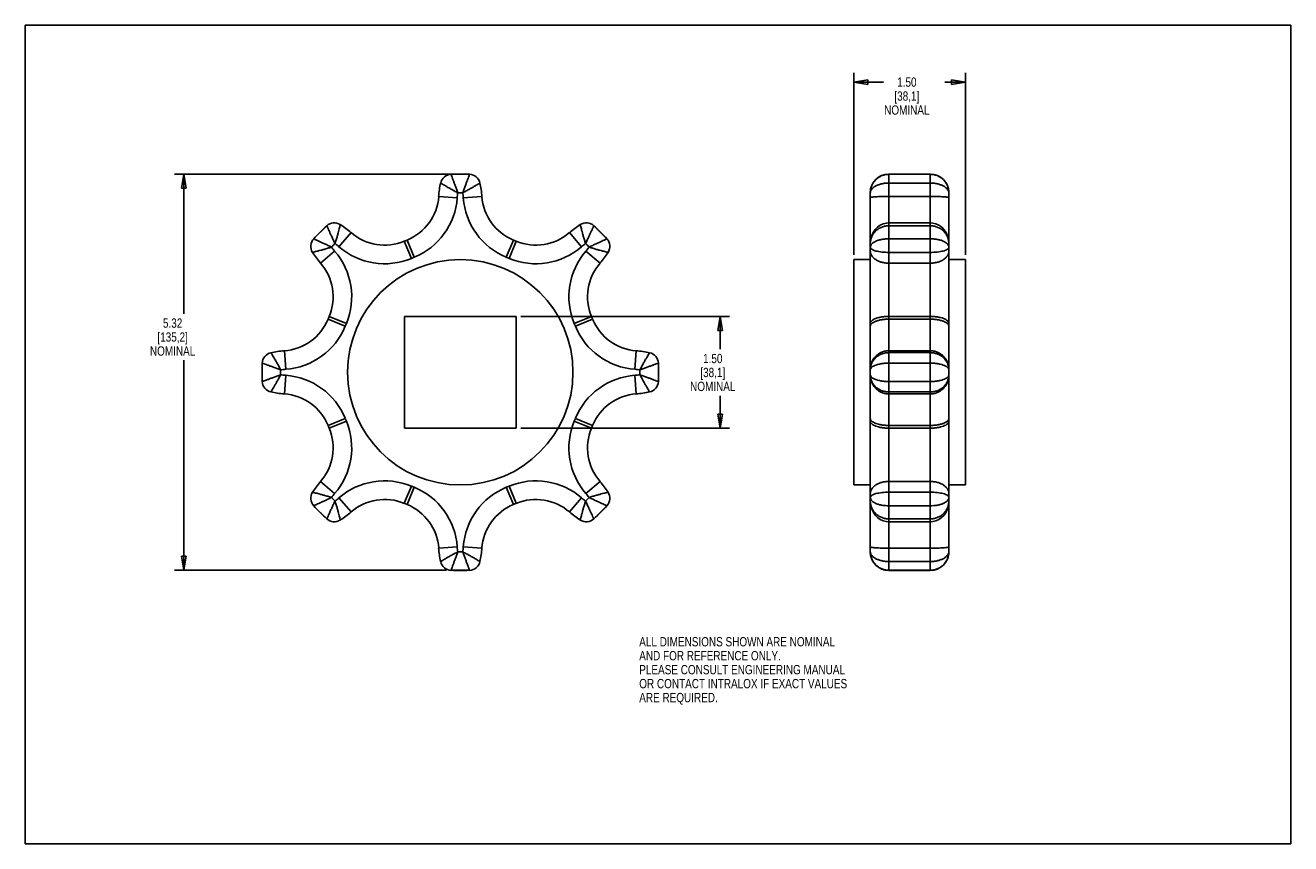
# Model space of a CAD drawing. Header units: inches. Extents: x 0 to 17, y 0 to 11.
import ezdxf

# ---------------------------------------------------------------- set-up
doc = ezdxf.new("R2010")
doc.units = ezdxf.units.IN
doc.header["$LTSCALE"] = 0.935
doc.header["$MEASUREMENT"] = 0
doc.layers.get('0').update_dxf_attribs({"linetype": 'CONTINUOUS'})
doc.layers.add('ALL_FEATURES', color=7, linetype='CONTINUOUS')
doc.styles.get("Standard").update_dxf_attribs({"font": 'txt', "width": 0.8})
doc.dimstyles.new('DIMSTYLE_1', dxfattribs={"dimtxt": 0.125, "dimasz": 0.1875, "dimexe": 0.18, "dimexo": 0.0625, "dimgap": 0.09, "dimtad": 0, "dimtih": 1, "dimtoh": 1, "dimzin": 4, "dimdsep": 46, "dimtxsty": 'STANDARD', "dimblk": 'CLOSED', "dimblk1": 'CLOSED', "dimblk2": 'CLOSED', "dimcen": 0.09, "dimadec": 0, "dimazin": 0, "dimtp": 0.01, "dimtm": 0.01, "dimtfac": 1, "dimtofl": 0, "dimtmove": 0, "dimatfit": 3, "dimldrblk": 'CLOSED', "dimfxl": 1, "dimtolj": 1, "dimtzin": 4, "dimarcsym": 0})

# ---------------------------------------------------------------- blocks, each defined once
blk = doc.blocks.new('_CLOSED')
at = {"color": 0, "linetype": 'BYBLOCK'}
for p, q in [((0, 0), (-1, 0.167)), ((-1, 0.167), (-1, -0.167)), ((-1, -0.167), (0, 0)), ((-1, 0), (0, 0))]:
    blk.add_line(p, q, dxfattribs=at)
blk = doc.blocks.new('*D0')
at = {"color": 3, "linetype": 'CONTINUOUS'}
for p, q in [((11.13, 7.913), (11.13, 10.361)), ((11.13, 10.236), (11.53, 10.236)), ((12.63, 10.236), (12.355, 10.236)), ((12.63, 7.913), (12.63, 10.361))]:
    blk.add_line(p, q, dxfattribs=at)
at = {"color": 3, "linetype": 'CONTINUOUS', "xscale": 0.1875, "yscale": 0.1875, "zscale": 0.1875, "rotation": 180}
blk.add_blockref('_CLOSED', (11.13, 10.236), dxfattribs=at)
at = {"color": 3, "linetype": 'CONTINUOUS', "xscale": 0.1875, "yscale": 0.1875, "zscale": 0.1875}
blk.add_blockref('_CLOSED', (12.63, 10.236), dxfattribs=at)
at = {"color": 3, "linetype": 'CONTINUOUS', "insert": (11.843, 10.299), "char_height": 0.125, "width": 0.7, "attachment_point": 2, "line_spacing_factor": 0.9}
blk.add_mtext('1.50\\P[38,1]\\PNOMINAL', dxfattribs=at)
blk = doc.blocks.new('*D1')
at = {"color": 3, "linetype": 'CONTINUOUS'}
for p, q in [((6.656, 7.086), (9.461, 7.086)), ((9.336, 7.086), (9.336, 6.646)), ((9.336, 5.586), (9.336, 6.021)), ((6.656, 5.586), (9.461, 5.586))]:
    blk.add_line(p, q, dxfattribs=at)
at = {"color": 3, "linetype": 'CONTINUOUS', "xscale": 0.1875, "yscale": 0.1875, "zscale": 0.1875}
for p, rotation in [((9.336, 7.086), 90), ((9.336, 5.586), 270)]:
    blk.add_blockref('_CLOSED', p, dxfattribs=dict(at, rotation=rotation))
at = {"color": 3, "linetype": 'CONTINUOUS', "insert": (9.236, 6.584), "char_height": 0.125, "width": 0.7, "attachment_point": 2, "line_spacing_factor": 0.9}
blk.add_mtext('1.50\\P[38,1]\\PNOMINAL', dxfattribs=at)
blk = doc.blocks.new('*D2')
at = {"color": 3, "linetype": 'CONTINUOUS'}
for p, q in [((5.906, 8.997), (2.004, 8.997)), ((2.129, 8.997), (2.129, 7.123)), ((2.129, 3.675), (2.129, 6.498)), ((5.657, 3.675), (2.004, 3.675))]:
    blk.add_line(p, q, dxfattribs=at)
at = {"color": 3, "linetype": 'CONTINUOUS', "xscale": 0.1875, "yscale": 0.1875, "zscale": 0.1875}
for p, rotation in [((2.129, 8.997), 90), ((2.129, 3.675), 270)]:
    blk.add_blockref('_CLOSED', p, dxfattribs=dict(at, rotation=rotation))
at = {"color": 3, "linetype": 'CONTINUOUS', "insert": (1.979, 7.06), "char_height": 0.125, "width": 0.7, "attachment_point": 2, "line_spacing_factor": 0.9}
blk.add_mtext('5.32\\P[135,2]\\PNOMINAL', dxfattribs=at)

msp = doc.modelspace()

# ---------------------------------------------------------------- linework, layer by layer
at = {"color": 7, "linetype": 'CONTINUOUS'}
for p, q in [((0, 0), (0, 11)), ((0, 11), (17, 11)), ((17, 0), (17, 11)), ((5.968, 8.997), (5.72, 8.997)), ((11.602, 3.672), (11.602, 9)), ((12.157, 9), (11.602, 9)), ((11.602, 8.997), (12.157, 8.997)), ((11.602, 8.88), (12.157, 8.88)), ((12.157, 3.672), (12.157, 9)), ((5.803, 8.682), (5.554, 8.7)), ((5.884, 8.682), (6.134, 8.7)), ((11.352, 3.922), (11.352, 8.75)), ((12.157, 8.7), (11.602, 8.7)), ((12.407, 8.75), (12.407, 3.922)), ((12.157, 8.345), (11.602, 8.345)), ((4.05, 8.306), (3.874, 8.13)), ((4.214, 8.024), (4.377, 8.213)), ((7.474, 8.024), (7.31, 8.213)), ((7.813, 8.13), (7.638, 8.306)), ((12.157, 8.306), (11.602, 8.306)), ((5.092, 8.097), (5.13, 8.113)), ((5.188, 7.866), (5.092, 8.097)), ((5.225, 7.882), (5.13, 8.113)), ((6.462, 7.882), (6.558, 8.113)), ((6.499, 7.866), (6.595, 8.097)), ((6.558, 8.113), (6.595, 8.097)), ((11.602, 8.13), (12.157, 8.13)), ((4.156, 7.966), (3.967, 7.803)), ((5.225, 7.882), (5.188, 7.866)), ((6.499, 7.866), (6.462, 7.882)), ((7.531, 7.966), (7.721, 7.803)), ((11.602, 7.948), (12.157, 7.948)), ((12.157, 7.803), (11.602, 7.803)), ((4.067, 7.05), (4.082, 7.087)), ((4.298, 6.954), (4.067, 7.05)), ((4.313, 6.992), (4.082, 7.087)), ((4.313, 6.992), (4.298, 6.954)), ((7.374, 6.992), (7.605, 7.087)), ((7.39, 6.954), (7.374, 6.992)), ((7.39, 6.954), (7.621, 7.05)), ((7.605, 7.087), (7.621, 7.05)), ((11.602, 7.087), (12.157, 7.087)), ((11.602, 7.05), (12.157, 7.05)), ((3.182, 6.46), (3.182, 6.212)), ((3.498, 6.377), (3.48, 6.626)), ((8.19, 6.377), (8.208, 6.626)), ((8.505, 6.212), (8.505, 6.46)), ((12.157, 6.626), (11.602, 6.626)), ((12.157, 6.6), (11.602, 6.6)), ((12.157, 6.46), (11.602, 6.46)), ((3.498, 6.295), (3.48, 6.046)), ((8.19, 6.295), (8.208, 6.046)), ((11.602, 6.212), (12.157, 6.212)), ((11.602, 6.072), (12.157, 6.072)), ((12.157, 6.046), (11.602, 6.046)), ((4.298, 5.717), (4.067, 5.622)), ((4.082, 5.585), (4.067, 5.622)), ((4.313, 5.68), (4.082, 5.585)), ((4.298, 5.717), (4.313, 5.68)), ((7.374, 5.68), (7.39, 5.717)), ((7.374, 5.68), (7.605, 5.585)), ((7.39, 5.717), (7.621, 5.622)), ((7.621, 5.622), (7.605, 5.585)), ((11.602, 5.622), (12.157, 5.622)), ((11.602, 5.585), (12.157, 5.585)), ((4.156, 4.706), (3.967, 4.869)), ((5.188, 4.806), (5.092, 4.575)), ((5.225, 4.79), (5.13, 4.559)), ((5.188, 4.806), (5.225, 4.79)), ((6.462, 4.79), (6.499, 4.806)), ((6.462, 4.79), (6.558, 4.559)), ((6.499, 4.806), (6.595, 4.575)), ((7.531, 4.706), (7.721, 4.869)), ((12.157, 4.869), (11.602, 4.869)), ((4.214, 4.648), (4.377, 4.459)), ((7.474, 4.648), (7.31, 4.459)), ((12.157, 4.724), (11.602, 4.724)), ((3.874, 4.542), (4.05, 4.366)), ((5.13, 4.559), (5.092, 4.575)), ((6.595, 4.575), (6.558, 4.559)), ((7.638, 4.366), (7.813, 4.542)), ((12.157, 4.542), (11.602, 4.542)), ((11.602, 4.366), (12.157, 4.366)), ((11.602, 4.327), (12.157, 4.327)), ((5.803, 3.99), (5.554, 3.972)), ((5.884, 3.99), (6.134, 3.972)), ((12.157, 3.972), (11.602, 3.972)), ((12.157, 3.792), (11.602, 3.792)), ((5.72, 3.675), (5.968, 3.675)), ((12.157, 3.675), (11.602, 3.675)), ((12.157, 3.672), (11.602, 3.672)), ((0, 0), (17, 0))]:
    msp.add_line(p, q, dxfattribs=at)
for points in [[(11.602, 8.345), (11.568, 8.342), (11.526, 8.332), (11.486, 8.313), (11.449, 8.287), (11.416, 8.254), (11.389, 8.214), (11.369, 8.167), (11.356, 8.115), (11.352, 8.066)], [(12.407, 8.066), (12.404, 8.115), (12.391, 8.166), (12.371, 8.213), (12.343, 8.253), (12.311, 8.287), (12.274, 8.313), (12.234, 8.331), (12.192, 8.342), (12.157, 8.345)], [(11.352, 4.605), (11.356, 4.557), (11.368, 4.505), (11.389, 4.459), (11.416, 4.418), (11.449, 4.385), (11.485, 4.359), (11.525, 4.34), (11.567, 4.33), (11.602, 4.327)], [(12.157, 4.327), (12.191, 4.33), (12.233, 4.34), (12.273, 4.358), (12.31, 4.384), (12.343, 4.418), (12.37, 4.458), (12.391, 4.505), (12.403, 4.557), (12.407, 4.605)]]:
    msp.add_lwpolyline(points, dxfattribs=at)
for centre, radius, start, end in [((6.8, 8.61), 1.25, 167.5128, 175.8445), ((5.727, 8.847), 0.15, 92.6733, 167.5128), ((5.844, 6.336), 2.664, 87.3267, 92.6733), ((5.961, 8.847), 0.15, 12.4872, 87.3267), ((4.887, 8.61), 1.25, 4.1555, 12.4872), ((11.602, 8.75), 0.25, 90, 180), ((12.157, 8.75), 0.25, 0, 90), ((4.866, 8.75), 0.69, 292.5, 355.8445), ((4.866, 8.75), 0.94, 292.5, 355.8445), ((6.8, 8.61), 1, 171.932, 175.8445), ((5.844, 6.336), 2.414, 89.2073, 90.7924), ((4.887, 8.61), 1, 4.1555, 8.0627), ((6.822, 8.75), 0.94, 184.1555, 247.5), ((6.822, 8.75), 0.69, 184.1555, 247.5), ((4.151, 8.195), 0.15, 57.4872, 132.3267), ((7.537, 8.195), 0.15, 47.6733, 122.5128), ((5.844, 6.336), 2.664, 132.3267, 137.6733), ((3.56, 7.267), 1.25, 49.1555, 57.4872), ((4.828, 8.735), 0.69, 229.1555, 292.5), ((6.859, 8.735), 0.69, 247.5, 310.8445), ((8.128, 7.267), 1.25, 122.5128, 130.8445), ((5.844, 6.336), 2.664, 42.3267, 47.6733), ((3.985, 8.029), 0.15, 137.6733, 212.5128), ((5.844, 6.336), 2.414, 134.2073, 135.7924), ((4.913, 8.62), 1, 216.932, 220.8445), ((3.56, 7.267), 1, 49.1555, 53.0627), ((4.828, 8.735), 0.94, 229.1555, 292.5), ((6.859, 8.735), 0.94, 247.5, 310.8445), ((8.128, 7.267), 1, 126.932, 130.8445), ((5.844, 6.336), 2.414, 44.2073, 45.7924), ((6.775, 8.62), 1, 319.1555, 323.0627), ((7.703, 8.029), 0.15, 327.4872, 42.3267), ((4.913, 8.62), 1.25, 212.5128, 220.8445), ((3.445, 7.351), 0.94, 337.5, 40.8445), ((8.243, 7.351), 0.94, 139.1555, 202.5), ((6.775, 8.62), 1.25, 319.1555, 327.4872), ((3.445, 7.351), 0.69, 337.5, 40.8445), ((8.243, 7.351), 0.69, 139.1555, 202.5), ((3.43, 7.314), 0.69, 274.1555, 337.5), ((8.258, 7.314), 0.69, 202.5, 265.8445), ((3.43, 7.314), 0.94, 274.1555, 337.5), ((8.258, 7.314), 0.94, 202.5, 265.8445), ((5.844, 6.336), 2.664, 177.3267, 182.6733), ((3.332, 6.453), 0.15, 102.4872, 177.3267), ((3.57, 5.379), 1.25, 94.1555, 102.4872), ((8.117, 5.379), 1.25, 77.5128, 85.8445), ((8.355, 6.453), 0.15, 2.6733, 77.5128), ((5.844, 6.336), 2.664, 357.3267, 2.6733), ((3.57, 5.379), 1, 94.1555, 98.0627), ((5.844, 6.336), 2.414, 179.2073, 180.7924), ((3.57, 7.293), 1, 261.932, 265.8445), ((3.43, 5.358), 0.94, 22.5, 85.8445), ((8.258, 5.358), 0.94, 94.1555, 157.5), ((8.117, 5.379), 1, 81.932, 85.8445), ((8.117, 7.293), 1, 274.1555, 278.0627), ((5.844, 6.336), 2.414, 359.2073, 0.7924), ((12.186, 6.303), 0.221, 358.1131, 359.9787), ((3.332, 6.219), 0.15, 182.6733, 257.5128), ((8.355, 6.219), 0.15, 282.4872, 357.3267), ((3.57, 7.293), 1.25, 257.5128, 265.8445), ((3.43, 5.358), 0.69, 22.5, 85.8445), ((8.258, 5.358), 0.69, 94.1555, 157.5), ((8.117, 7.293), 1.25, 274.1555, 282.4872), ((3.445, 5.32), 0.94, 319.1555, 22.5), ((8.243, 5.32), 0.94, 157.5, 220.8445), ((3.445, 5.32), 0.69, 319.1555, 22.5), ((8.243, 5.32), 0.69, 157.5, 220.8445), ((4.913, 4.052), 1.25, 139.1555, 147.4872), ((4.828, 3.937), 0.94, 67.5, 130.8445), ((4.866, 3.922), 0.94, 4.1555, 67.5), ((6.822, 3.922), 0.94, 112.5, 175.8445), ((6.859, 3.937), 0.94, 49.1555, 112.5), ((6.775, 4.052), 1.25, 32.5128, 40.8445), ((3.985, 4.643), 0.15, 147.4872, 222.3267), ((4.913, 4.052), 1, 139.1555, 143.0627), ((5.844, 6.336), 2.414, 224.2073, 225.7924), ((3.56, 5.405), 1, 306.932, 310.8445), ((4.828, 3.937), 0.69, 67.5, 130.8445), ((6.859, 3.937), 0.69, 49.1555, 112.5), ((8.128, 5.405), 1, 229.1555, 233.0627), ((5.844, 6.336), 2.414, 314.2073, 315.7924), ((6.775, 4.052), 1, 36.932, 40.8445), ((7.703, 4.643), 0.15, 317.6733, 32.5128), ((5.844, 6.336), 2.664, 222.3267, 227.6733), ((3.56, 5.405), 1.25, 302.5128, 310.8445), ((4.866, 3.922), 0.69, 4.1555, 67.5), ((6.822, 3.922), 0.69, 112.5, 175.8445), ((8.128, 5.405), 1.25, 229.1555, 237.4872), ((5.844, 6.336), 2.664, 312.3267, 317.6733), ((4.151, 4.477), 0.15, 227.6733, 302.5128), ((7.537, 4.477), 0.15, 237.4872, 312.3267), ((6.8, 4.062), 1.25, 184.1555, 192.4872), ((6.8, 4.062), 1, 184.1555, 188.0627), ((5.844, 6.336), 2.414, 269.2073, 270.7924), ((4.887, 4.062), 1, 351.932, 355.8445), ((4.887, 4.062), 1.25, 347.5128, 355.8445), ((11.602, 3.922), 0.25, 180, 270), ((12.157, 3.922), 0.25, 270, 360), ((5.727, 3.824), 0.15, 192.4872, 267.3267), ((5.961, 3.824), 0.15, 272.6733, 347.5128), ((5.844, 6.336), 2.664, 267.3267, 272.6733)]:
    msp.add_arc(centre, radius, start, end, dxfattribs=at)
for points, knots in [([(5.58, 8.88), (5.581, 8.879), (5.587, 8.876), (5.599, 8.868), (5.619, 8.856), (5.646, 8.84), (5.68, 8.82), (5.72, 8.798), (5.764, 8.774), (5.795, 8.758), (5.81, 8.75)], [0, 0, 0, 0, 0.017954, 0.071686, 0.160283, 0.281585, 0.432117, 0.606818, 0.798805, 1, 1, 1, 1]), ([(5.72, 8.997), (5.72, 8.996), (5.722, 8.99), (5.727, 8.977), (5.735, 8.955), (5.746, 8.925), (5.76, 8.889), (5.776, 8.846), (5.793, 8.799), (5.804, 8.767), (5.81, 8.75)], [0, 0, 0, 0, 0.017899, 0.071472, 0.15984, 0.2809, 0.431262, 0.605959, 0.798205, 1, 1, 1, 1]), ([(5.877, 8.75), (5.883, 8.766), (5.895, 8.799), (5.912, 8.846), (5.928, 8.889), (5.941, 8.925), (5.952, 8.955), (5.96, 8.977), (5.965, 8.99), (5.967, 8.996), (5.968, 8.997)], [0, 0, 0, 0, 0.202091, 0.394265, 0.568898, 0.719204, 0.840219, 0.928555, 0.982108, 1, 1, 1, 1]), ([(5.877, 8.75), (5.893, 8.758), (5.924, 8.774), (5.968, 8.798), (6.007, 8.82), (6.042, 8.84), (6.069, 8.856), (6.089, 8.868), (6.101, 8.876), (6.106, 8.879), (6.108, 8.88)], [0, 0, 0, 0, 0.201195, 0.393182, 0.567883, 0.718415, 0.839717, 0.928314, 0.982046, 1, 1, 1, 1]), ([(11.352, 8.75), (11.352, 8.767), (11.356, 8.8), (11.371, 8.848), (11.395, 8.892), (11.427, 8.929), (11.466, 8.959), (11.509, 8.981), (11.555, 8.994), (11.586, 8.997), (11.602, 8.997)], [0, 0, 0, 0, 0.128907, 0.256866, 0.383694, 0.509178, 0.633396, 0.756507, 0.878635, 1, 1, 1, 1]), ([(11.352, 8.75), (11.352, 8.758), (11.356, 8.776), (11.372, 8.801), (11.397, 8.823), (11.429, 8.843), (11.467, 8.859), (11.51, 8.871), (11.555, 8.878), (11.586, 8.88), (11.602, 8.88)], [0, 0, 0, 0, 0.082593, 0.176449, 0.285316, 0.40912, 0.545729, 0.692089, 0.844673, 1, 1, 1, 1]), ([(12.157, 8.997), (12.173, 8.997), (12.205, 8.994), (12.251, 8.981), (12.294, 8.959), (12.332, 8.929), (12.364, 8.892), (12.389, 8.848), (12.404, 8.8), (12.407, 8.767), (12.407, 8.75)], [0, 0, 0, 0, 0.121365, 0.243492, 0.366604, 0.490821, 0.616305, 0.743133, 0.871091, 1, 1, 1, 1]), ([(12.157, 8.88), (12.173, 8.88), (12.204, 8.878), (12.25, 8.871), (12.292, 8.859), (12.33, 8.843), (12.362, 8.823), (12.387, 8.801), (12.403, 8.776), (12.407, 8.758), (12.407, 8.75)], [0, 0, 0, 0, 0.155327, 0.307911, 0.454271, 0.59088, 0.714684, 0.823551, 0.917407, 1, 1, 1, 1]), ([(11.352, 8.682), (11.352, 8.684), (11.361, 8.687), (11.373, 8.69), (11.397, 8.693), (11.428, 8.695), (11.465, 8.697), (11.508, 8.699), (11.554, 8.7), (11.586, 8.7), (11.602, 8.7)], [0, 0, 0, 0, 0.023665, 0.081707, 0.17422, 0.298074, 0.448671, 0.620311, 0.806457, 1, 1, 1, 1]), ([(12.407, 8.682), (12.407, 8.684), (12.399, 8.687), (12.386, 8.69), (12.362, 8.693), (12.332, 8.695), (12.294, 8.697), (12.252, 8.699), (12.205, 8.7), (12.173, 8.7), (12.157, 8.7)], [0, 0, 0, 0, 0.023665, 0.081707, 0.17422, 0.298074, 0.448671, 0.620311, 0.806457, 1, 1, 1, 1]), ([(4.16, 8.066), (4.153, 8.082), (4.138, 8.114), (4.117, 8.159), (4.098, 8.2), (4.082, 8.236), (4.068, 8.265), (4.059, 8.286), (4.053, 8.298), (4.05, 8.304), (4.05, 8.306)], [0, 0, 0, 0, 0.202091, 0.394265, 0.568898, 0.719204, 0.840219, 0.928555, 0.982108, 1, 1, 1, 1]), ([(4.16, 8.066), (4.166, 8.083), (4.176, 8.116), (4.191, 8.164), (4.203, 8.208), (4.213, 8.246), (4.221, 8.277), (4.226, 8.3), (4.23, 8.314), (4.231, 8.32), (4.231, 8.321)], [0, 0, 0, 0, 0.201195, 0.393182, 0.567883, 0.718415, 0.839717, 0.928314, 0.982046, 1, 1, 1, 1]), ([(7.456, 8.321), (7.456, 8.32), (7.458, 8.314), (7.461, 8.3), (7.467, 8.277), (7.475, 8.246), (7.485, 8.208), (7.497, 8.164), (7.511, 8.116), (7.522, 8.083), (7.527, 8.066)], [0, 0, 0, 0, 0.017954, 0.071686, 0.160283, 0.281585, 0.432117, 0.606818, 0.798805, 1, 1, 1, 1]), ([(7.638, 8.306), (7.637, 8.304), (7.635, 8.298), (7.629, 8.286), (7.619, 8.265), (7.606, 8.236), (7.59, 8.2), (7.571, 8.159), (7.549, 8.114), (7.535, 8.083), (7.527, 8.066)], [0, 0, 0, 0, 0.017899, 0.071472, 0.15984, 0.2809, 0.431262, 0.605959, 0.798205, 1, 1, 1, 1]), ([(11.602, 8.306), (11.586, 8.306), (11.555, 8.303), (11.509, 8.29), (11.466, 8.269), (11.427, 8.239), (11.395, 8.203), (11.371, 8.161), (11.356, 8.115), (11.352, 8.083), (11.352, 8.066)], [0, 0, 0, 0, 0.123418, 0.247383, 0.371893, 0.496837, 0.622199, 0.747926, 0.873867, 1, 1, 1, 1]), ([(12.407, 8.066), (12.407, 8.083), (12.404, 8.115), (12.389, 8.161), (12.364, 8.203), (12.332, 8.239), (12.294, 8.269), (12.251, 8.29), (12.205, 8.303), (12.173, 8.306), (12.157, 8.306)], [0, 0, 0, 0, 0.126133, 0.252074, 0.377801, 0.503163, 0.628107, 0.752617, 0.876582, 1, 1, 1, 1]), ([(3.858, 7.948), (3.86, 7.949), (3.866, 7.95), (3.88, 7.953), (3.902, 7.959), (3.933, 7.967), (3.971, 7.977), (4.015, 7.989), (4.063, 8.003), (4.096, 8.014), (4.113, 8.019)], [0, 0, 0, 0, 0.017954, 0.071686, 0.160283, 0.281585, 0.432117, 0.606818, 0.798805, 1, 1, 1, 1]), ([(3.874, 8.13), (3.876, 8.129), (3.881, 8.127), (3.894, 8.121), (3.915, 8.111), (3.944, 8.098), (3.979, 8.082), (4.021, 8.063), (4.066, 8.042), (4.097, 8.027), (4.113, 8.019)], [0, 0, 0, 0, 0.017899, 0.071472, 0.15984, 0.2809, 0.431262, 0.605959, 0.798205, 1, 1, 1, 1]), ([(7.574, 8.019), (7.59, 8.027), (7.622, 8.042), (7.667, 8.063), (7.708, 8.082), (7.744, 8.098), (7.773, 8.111), (7.794, 8.121), (7.806, 8.127), (7.812, 8.129), (7.813, 8.13)], [0, 0, 0, 0, 0.202091, 0.394265, 0.568898, 0.719204, 0.840219, 0.928555, 0.982108, 1, 1, 1, 1]), ([(7.574, 8.019), (7.591, 8.014), (7.624, 8.003), (7.672, 7.989), (7.716, 7.977), (7.754, 7.967), (7.785, 7.959), (7.808, 7.953), (7.821, 7.95), (7.828, 7.949), (7.829, 7.948)], [0, 0, 0, 0, 0.201195, 0.393182, 0.567883, 0.718415, 0.839717, 0.928314, 0.982046, 1, 1, 1, 1]), ([(11.352, 8.019), (11.352, 8.027), (11.356, 8.044), (11.373, 8.065), (11.397, 8.084), (11.429, 8.101), (11.467, 8.114), (11.51, 8.123), (11.555, 8.129), (11.586, 8.13), (11.602, 8.13)], [0, 0, 0, 0, 0.079029, 0.168093, 0.273283, 0.395535, 0.532998, 0.682319, 0.839397, 1, 1, 1, 1]), ([(11.352, 8.019), (11.352, 8.014), (11.357, 8.001), (11.374, 7.987), (11.398, 7.975), (11.43, 7.965), (11.468, 7.958), (11.51, 7.952), (11.555, 7.949), (11.586, 7.948), (11.602, 7.948)], [0, 0, 0, 0, 0.061453, 0.137634, 0.236839, 0.359274, 0.501764, 0.659633, 0.827517, 1, 1, 1, 1]), ([(12.157, 8.13), (12.173, 8.13), (12.204, 8.129), (12.25, 8.123), (12.292, 8.114), (12.33, 8.101), (12.362, 8.084), (12.387, 8.065), (12.403, 8.044), (12.407, 8.027), (12.407, 8.019)], [0, 0, 0, 0, 0.160603, 0.317681, 0.467001, 0.604464, 0.726716, 0.831906, 0.92097, 1, 1, 1, 1]), ([(12.157, 7.948), (12.173, 7.948), (12.204, 7.949), (12.249, 7.952), (12.292, 7.958), (12.329, 7.965), (12.361, 7.975), (12.386, 7.987), (12.403, 8.001), (12.407, 8.014), (12.407, 8.019)], [0, 0, 0, 0, 0.172483, 0.340367, 0.498236, 0.640726, 0.763161, 0.862366, 0.938547, 1, 1, 1, 1]), ([(11.352, 7.966), (11.352, 7.955), (11.356, 7.933), (11.37, 7.902), (11.394, 7.874), (11.426, 7.849), (11.464, 7.829), (11.507, 7.814), (11.554, 7.805), (11.586, 7.803), (11.602, 7.803)], [0, 0, 0, 0, 0.098406, 0.20155, 0.31292, 0.434201, 0.565367, 0.705045, 0.850904, 1, 1, 1, 1]), ([(12.407, 7.966), (12.407, 7.955), (12.404, 7.933), (12.389, 7.902), (12.365, 7.874), (12.334, 7.849), (12.296, 7.829), (12.253, 7.814), (12.206, 7.805), (12.174, 7.803), (12.157, 7.803)], [0, 0, 0, 0, 0.098406, 0.20155, 0.31292, 0.434201, 0.565367, 0.705045, 0.850904, 1, 1, 1, 1]), ([(11.352, 6.992), (11.352, 6.998), (11.356, 7.012), (11.372, 7.03), (11.396, 7.047), (11.427, 7.061), (11.465, 7.072), (11.507, 7.081), (11.554, 7.086), (11.586, 7.087), (11.602, 7.087)], [0, 0, 0, 0, 0.067686, 0.148117, 0.247904, 0.368382, 0.507838, 0.662776, 0.828589, 1, 1, 1, 1]), ([(11.352, 6.954), (11.352, 6.961), (11.356, 6.975), (11.372, 6.993), (11.396, 7.009), (11.427, 7.023), (11.465, 7.035), (11.507, 7.044), (11.554, 7.049), (11.586, 7.05), (11.602, 7.05)], [0, 0, 0, 0, 0.067686, 0.148117, 0.247904, 0.368382, 0.507838, 0.662776, 0.828589, 1, 1, 1, 1]), ([(12.407, 6.992), (12.407, 6.998), (12.403, 7.012), (12.388, 7.03), (12.364, 7.047), (12.333, 7.061), (12.295, 7.072), (12.252, 7.081), (12.206, 7.086), (12.173, 7.087), (12.157, 7.087)], [0, 0, 0, 0, 0.067686, 0.148117, 0.247904, 0.368382, 0.507838, 0.662776, 0.828589, 1, 1, 1, 1]), ([(12.407, 6.954), (12.407, 6.961), (12.403, 6.975), (12.388, 6.993), (12.364, 7.009), (12.333, 7.023), (12.295, 7.035), (12.252, 7.044), (12.206, 7.049), (12.173, 7.05), (12.157, 7.05)], [0, 0, 0, 0, 0.067686, 0.148117, 0.247904, 0.368382, 0.507838, 0.662776, 0.828589, 1, 1, 1, 1]), ([(3.43, 6.369), (3.413, 6.375), (3.381, 6.387), (3.334, 6.404), (3.291, 6.42), (3.254, 6.433), (3.225, 6.444), (3.203, 6.452), (3.19, 6.457), (3.184, 6.46), (3.182, 6.46)], [0, 0, 0, 0, 0.202091, 0.394265, 0.568898, 0.719204, 0.840219, 0.928555, 0.982108, 1, 1, 1, 1]), ([(3.43, 6.369), (3.422, 6.385), (3.406, 6.416), (3.382, 6.46), (3.359, 6.5), (3.34, 6.534), (3.323, 6.561), (3.311, 6.581), (3.304, 6.593), (3.301, 6.598), (3.3, 6.6)], [0, 0, 0, 0, 0.201195, 0.393182, 0.567883, 0.718415, 0.839717, 0.928314, 0.982046, 1, 1, 1, 1]), ([(8.388, 6.6), (8.387, 6.598), (8.384, 6.593), (8.376, 6.581), (8.364, 6.561), (8.348, 6.534), (8.328, 6.5), (8.306, 6.46), (8.282, 6.416), (8.266, 6.385), (8.258, 6.369)], [0, 0, 0, 0, 0.017954, 0.071686, 0.160283, 0.281585, 0.432117, 0.606818, 0.798805, 1, 1, 1, 1]), ([(8.505, 6.46), (8.504, 6.46), (8.498, 6.457), (8.485, 6.452), (8.463, 6.444), (8.433, 6.433), (8.397, 6.42), (8.354, 6.404), (8.307, 6.387), (8.274, 6.375), (8.258, 6.369)], [0, 0, 0, 0, 0.017899, 0.071472, 0.15984, 0.2809, 0.431262, 0.605959, 0.798205, 1, 1, 1, 1]), ([(11.352, 6.377), (11.352, 6.393), (11.355, 6.426), (11.37, 6.473), (11.393, 6.516), (11.424, 6.554), (11.462, 6.585), (11.506, 6.608), (11.553, 6.623), (11.586, 6.626), (11.602, 6.626)], [0, 0, 0, 0, 0.124839, 0.249702, 0.37461, 0.499578, 0.62461, 0.749702, 0.874839, 1, 1, 1, 1]), ([(11.602, 6.6), (11.586, 6.6), (11.555, 6.597), (11.509, 6.585), (11.466, 6.565), (11.427, 6.537), (11.395, 6.502), (11.371, 6.462), (11.356, 6.417), (11.352, 6.385), (11.352, 6.369)], [0, 0, 0, 0, 0.125366, 0.250836, 0.376051, 0.500767, 0.625095, 0.749432, 0.874195, 1, 1, 1, 1]), ([(11.602, 6.46), (11.586, 6.46), (11.555, 6.459), (11.51, 6.454), (11.468, 6.446), (11.43, 6.435), (11.398, 6.422), (11.373, 6.407), (11.358, 6.391), (11.354, 6.38), (11.353, 6.376)], [0, 0, 0, 0, 0.171699, 0.3393, 0.497884, 0.642521, 0.768891, 0.873896, 0.957374, 1, 1, 1, 1]), ([(12.407, 6.377), (12.407, 6.393), (12.404, 6.426), (12.39, 6.473), (12.366, 6.516), (12.335, 6.554), (12.297, 6.585), (12.253, 6.608), (12.206, 6.623), (12.174, 6.626), (12.157, 6.626)], [0, 0, 0, 0, 0.124839, 0.249702, 0.37461, 0.499578, 0.62461, 0.749702, 0.874839, 1, 1, 1, 1]), ([(12.407, 6.369), (12.407, 6.385), (12.404, 6.417), (12.389, 6.462), (12.364, 6.502), (12.332, 6.537), (12.294, 6.565), (12.251, 6.585), (12.205, 6.597), (12.173, 6.6), (12.157, 6.6)], [0, 0, 0, 0, 0.125805, 0.250568, 0.374905, 0.499233, 0.623949, 0.749164, 0.874634, 1, 1, 1, 1]), ([(12.406, 6.376), (12.406, 6.38), (12.401, 6.391), (12.386, 6.407), (12.362, 6.422), (12.33, 6.435), (12.292, 6.446), (12.249, 6.454), (12.204, 6.459), (12.173, 6.46), (12.157, 6.46)], [0, 0, 0, 0, 0.042626, 0.126104, 0.231109, 0.357479, 0.502116, 0.6607, 0.828301, 1, 1, 1, 1]), ([(3.182, 6.212), (3.184, 6.212), (3.19, 6.214), (3.203, 6.219), (3.225, 6.227), (3.254, 6.238), (3.291, 6.252), (3.334, 6.268), (3.381, 6.285), (3.413, 6.296), (3.43, 6.303)], [0, 0, 0, 0, 0.017899, 0.071472, 0.15984, 0.2809, 0.431262, 0.605959, 0.798205, 1, 1, 1, 1]), ([(3.3, 6.072), (3.301, 6.074), (3.304, 6.079), (3.311, 6.091), (3.323, 6.111), (3.34, 6.138), (3.359, 6.172), (3.382, 6.212), (3.406, 6.256), (3.422, 6.287), (3.43, 6.303)], [0, 0, 0, 0, 0.017954, 0.071686, 0.160283, 0.281585, 0.432117, 0.606818, 0.798805, 1, 1, 1, 1]), ([(8.258, 6.303), (8.274, 6.296), (8.307, 6.285), (8.354, 6.268), (8.397, 6.252), (8.433, 6.238), (8.463, 6.227), (8.485, 6.219), (8.498, 6.214), (8.504, 6.212), (8.505, 6.212)], [0, 0, 0, 0, 0.202091, 0.394265, 0.568898, 0.719204, 0.840219, 0.928555, 0.982108, 1, 1, 1, 1]), ([(8.258, 6.303), (8.266, 6.287), (8.282, 6.256), (8.306, 6.212), (8.328, 6.172), (8.348, 6.138), (8.364, 6.111), (8.376, 6.091), (8.384, 6.079), (8.387, 6.074), (8.388, 6.072)], [0, 0, 0, 0, 0.201195, 0.393182, 0.567883, 0.718415, 0.839717, 0.928314, 0.982046, 1, 1, 1, 1]), ([(11.352, 6.303), (11.352, 6.287), (11.356, 6.255), (11.371, 6.21), (11.395, 6.169), (11.427, 6.135), (11.466, 6.107), (11.509, 6.087), (11.555, 6.075), (11.586, 6.072), (11.602, 6.072)], [0, 0, 0, 0, 0.125805, 0.250568, 0.374905, 0.499233, 0.623949, 0.749164, 0.874634, 1, 1, 1, 1]), ([(11.352, 6.295), (11.352, 6.279), (11.355, 6.246), (11.37, 6.199), (11.393, 6.156), (11.424, 6.118), (11.462, 6.087), (11.506, 6.063), (11.553, 6.049), (11.586, 6.046), (11.602, 6.046)], [0, 0, 0, 0, 0.124839, 0.249702, 0.37461, 0.499578, 0.62461, 0.749702, 0.874839, 1, 1, 1, 1]), ([(11.353, 6.296), (11.354, 6.292), (11.358, 6.281), (11.373, 6.265), (11.398, 6.25), (11.43, 6.236), (11.468, 6.226), (11.51, 6.218), (11.555, 6.213), (11.586, 6.212), (11.602, 6.212)], [0, 0, 0, 0, 0.042624, 0.126103, 0.231108, 0.357478, 0.502116, 0.6607, 0.8283, 1, 1, 1, 1]), ([(12.157, 6.212), (12.173, 6.212), (12.204, 6.213), (12.249, 6.218), (12.292, 6.226), (12.33, 6.236), (12.362, 6.25), (12.386, 6.265), (12.401, 6.281), (12.406, 6.292), (12.406, 6.296)], [0, 0, 0, 0, 0.171699, 0.3393, 0.497884, 0.642521, 0.768891, 0.873896, 0.957374, 1, 1, 1, 1]), ([(12.407, 6.295), (12.407, 6.279), (12.404, 6.246), (12.39, 6.199), (12.366, 6.156), (12.335, 6.118), (12.297, 6.087), (12.253, 6.063), (12.206, 6.049), (12.174, 6.046), (12.157, 6.046)], [0, 0, 0, 0, 0.124839, 0.249702, 0.37461, 0.499578, 0.62461, 0.749702, 0.874839, 1, 1, 1, 1]), ([(12.157, 6.072), (12.173, 6.072), (12.205, 6.075), (12.251, 6.087), (12.294, 6.107), (12.332, 6.135), (12.364, 6.169), (12.389, 6.21), (12.403, 6.253), (12.407, 6.282), (12.407, 6.295)], [0, 0, 0, 0, 0.127805, 0.255716, 0.383368, 0.510511, 0.637258, 0.764015, 0.891205, 1, 1, 1, 1]), ([(11.352, 5.717), (11.352, 5.711), (11.356, 5.697), (11.372, 5.679), (11.396, 5.663), (11.427, 5.648), (11.465, 5.637), (11.507, 5.628), (11.554, 5.623), (11.586, 5.622), (11.602, 5.622)], [0, 0, 0, 0, 0.067686, 0.148117, 0.247904, 0.368382, 0.507838, 0.662776, 0.828589, 1, 1, 1, 1]), ([(11.352, 5.68), (11.352, 5.674), (11.356, 5.66), (11.372, 5.641), (11.396, 5.625), (11.427, 5.611), (11.465, 5.6), (11.507, 5.591), (11.554, 5.586), (11.586, 5.585), (11.602, 5.585)], [0, 0, 0, 0, 0.067686, 0.148117, 0.247904, 0.368382, 0.507838, 0.662776, 0.828589, 1, 1, 1, 1]), ([(12.407, 5.717), (12.407, 5.711), (12.403, 5.697), (12.388, 5.679), (12.364, 5.663), (12.333, 5.648), (12.295, 5.637), (12.252, 5.628), (12.206, 5.623), (12.173, 5.622), (12.157, 5.622)], [0, 0, 0, 0, 0.067686, 0.148117, 0.247904, 0.368382, 0.507838, 0.662776, 0.828589, 1, 1, 1, 1]), ([(12.407, 5.68), (12.407, 5.674), (12.403, 5.66), (12.388, 5.641), (12.364, 5.625), (12.333, 5.611), (12.295, 5.6), (12.252, 5.591), (12.206, 5.586), (12.173, 5.585), (12.157, 5.585)], [0, 0, 0, 0, 0.067686, 0.148117, 0.247904, 0.368382, 0.507838, 0.662776, 0.828589, 1, 1, 1, 1]), ([(11.352, 4.706), (11.352, 4.716), (11.356, 4.739), (11.37, 4.77), (11.394, 4.798), (11.426, 4.823), (11.464, 4.843), (11.507, 4.858), (11.554, 4.867), (11.586, 4.869), (11.602, 4.869)], [0, 0, 0, 0, 0.098406, 0.20155, 0.31292, 0.434201, 0.565367, 0.705045, 0.850904, 1, 1, 1, 1]), ([(12.407, 4.706), (12.407, 4.716), (12.404, 4.739), (12.389, 4.77), (12.365, 4.798), (12.334, 4.823), (12.296, 4.843), (12.253, 4.858), (12.206, 4.867), (12.174, 4.869), (12.157, 4.869)], [0, 0, 0, 0, 0.098406, 0.20155, 0.31292, 0.434201, 0.565367, 0.705045, 0.850904, 1, 1, 1, 1]), ([(4.113, 4.653), (4.096, 4.658), (4.063, 4.669), (4.015, 4.683), (3.971, 4.695), (3.933, 4.705), (3.902, 4.713), (3.88, 4.718), (3.866, 4.722), (3.86, 4.723), (3.858, 4.724)], [0, 0, 0, 0, 0.201195, 0.393182, 0.567883, 0.718415, 0.839717, 0.928314, 0.982046, 1, 1, 1, 1]), ([(4.113, 4.653), (4.097, 4.645), (4.066, 4.63), (4.021, 4.609), (3.979, 4.59), (3.944, 4.574), (3.915, 4.561), (3.894, 4.551), (3.881, 4.545), (3.876, 4.543), (3.874, 4.542)], [0, 0, 0, 0, 0.202091, 0.394265, 0.568898, 0.719204, 0.840219, 0.928555, 0.982108, 1, 1, 1, 1]), ([(4.05, 4.366), (4.05, 4.368), (4.053, 4.373), (4.059, 4.386), (4.068, 4.407), (4.082, 4.436), (4.098, 4.472), (4.117, 4.513), (4.138, 4.558), (4.153, 4.589), (4.16, 4.605)], [0, 0, 0, 0, 0.017899, 0.071472, 0.15984, 0.2809, 0.431262, 0.605959, 0.798205, 1, 1, 1, 1]), ([(4.231, 4.351), (4.231, 4.352), (4.23, 4.358), (4.226, 4.372), (4.221, 4.395), (4.213, 4.425), (4.203, 4.463), (4.191, 4.507), (4.176, 4.555), (4.166, 4.588), (4.16, 4.605)], [0, 0, 0, 0, 0.017954, 0.071686, 0.160283, 0.281585, 0.432117, 0.606818, 0.798805, 1, 1, 1, 1]), ([(7.527, 4.605), (7.522, 4.588), (7.511, 4.555), (7.497, 4.507), (7.485, 4.463), (7.475, 4.425), (7.467, 4.395), (7.461, 4.372), (7.458, 4.358), (7.456, 4.352), (7.456, 4.351)], [0, 0, 0, 0, 0.201195, 0.393182, 0.567883, 0.718415, 0.839717, 0.928314, 0.982046, 1, 1, 1, 1]), ([(7.527, 4.605), (7.535, 4.589), (7.549, 4.558), (7.571, 4.513), (7.59, 4.472), (7.606, 4.436), (7.619, 4.407), (7.629, 4.386), (7.635, 4.373), (7.637, 4.368), (7.638, 4.366)], [0, 0, 0, 0, 0.202091, 0.394265, 0.568898, 0.719204, 0.840219, 0.928555, 0.982108, 1, 1, 1, 1]), ([(7.829, 4.724), (7.828, 4.723), (7.821, 4.722), (7.808, 4.718), (7.785, 4.713), (7.754, 4.705), (7.716, 4.695), (7.672, 4.683), (7.624, 4.669), (7.591, 4.658), (7.574, 4.653)], [0, 0, 0, 0, 0.017954, 0.071686, 0.160283, 0.281585, 0.432117, 0.606818, 0.798805, 1, 1, 1, 1]), ([(7.813, 4.542), (7.812, 4.543), (7.806, 4.545), (7.794, 4.551), (7.773, 4.561), (7.744, 4.574), (7.708, 4.59), (7.667, 4.609), (7.622, 4.63), (7.59, 4.645), (7.574, 4.653)], [0, 0, 0, 0, 0.017899, 0.071472, 0.15984, 0.2809, 0.431262, 0.605959, 0.798205, 1, 1, 1, 1]), ([(11.602, 4.724), (11.586, 4.724), (11.555, 4.723), (11.51, 4.72), (11.468, 4.714), (11.43, 4.707), (11.398, 4.697), (11.374, 4.685), (11.357, 4.671), (11.352, 4.658), (11.352, 4.653)], [0, 0, 0, 0, 0.172483, 0.340367, 0.498236, 0.640726, 0.763161, 0.862366, 0.938547, 1, 1, 1, 1]), ([(11.602, 4.542), (11.586, 4.542), (11.555, 4.543), (11.51, 4.549), (11.467, 4.558), (11.429, 4.571), (11.397, 4.587), (11.373, 4.606), (11.356, 4.628), (11.352, 4.645), (11.352, 4.653)], [0, 0, 0, 0, 0.160603, 0.317681, 0.467001, 0.604464, 0.726716, 0.831906, 0.92097, 1, 1, 1, 1]), ([(11.352, 4.605), (11.352, 4.589), (11.356, 4.557), (11.371, 4.511), (11.395, 4.469), (11.427, 4.432), (11.466, 4.403), (11.509, 4.382), (11.555, 4.369), (11.586, 4.366), (11.602, 4.366)], [0, 0, 0, 0, 0.12613, 0.252071, 0.377798, 0.503161, 0.628106, 0.752616, 0.876581, 1, 1, 1, 1]), ([(12.407, 4.653), (12.407, 4.658), (12.403, 4.671), (12.386, 4.685), (12.361, 4.697), (12.329, 4.707), (12.292, 4.714), (12.249, 4.72), (12.204, 4.723), (12.173, 4.724), (12.157, 4.724)], [0, 0, 0, 0, 0.061453, 0.137634, 0.236839, 0.359274, 0.501764, 0.659633, 0.827517, 1, 1, 1, 1]), ([(12.407, 4.653), (12.407, 4.645), (12.403, 4.628), (12.387, 4.606), (12.362, 4.587), (12.33, 4.571), (12.292, 4.558), (12.25, 4.549), (12.204, 4.543), (12.173, 4.542), (12.157, 4.542)], [0, 0, 0, 0, 0.07903, 0.168094, 0.273284, 0.395536, 0.532999, 0.682319, 0.839397, 1, 1, 1, 1]), ([(12.157, 4.366), (12.173, 4.366), (12.205, 4.369), (12.251, 4.382), (12.294, 4.403), (12.332, 4.432), (12.364, 4.469), (12.389, 4.511), (12.404, 4.557), (12.407, 4.589), (12.407, 4.605)], [0, 0, 0, 0, 0.123418, 0.247383, 0.371893, 0.496837, 0.622199, 0.747926, 0.873867, 1, 1, 1, 1]), ([(5.81, 3.922), (5.795, 3.914), (5.764, 3.898), (5.72, 3.874), (5.68, 3.852), (5.646, 3.832), (5.619, 3.816), (5.599, 3.804), (5.587, 3.796), (5.581, 3.793), (5.58, 3.792)], [0, 0, 0, 0, 0.201195, 0.393182, 0.567883, 0.718415, 0.839717, 0.928314, 0.982046, 1, 1, 1, 1]), ([(5.81, 3.922), (5.804, 3.905), (5.793, 3.873), (5.776, 3.826), (5.76, 3.783), (5.746, 3.746), (5.735, 3.717), (5.727, 3.695), (5.722, 3.682), (5.72, 3.676), (5.72, 3.675)], [0, 0, 0, 0, 0.202091, 0.394265, 0.568898, 0.719204, 0.840219, 0.928555, 0.982108, 1, 1, 1, 1]), ([(5.968, 3.675), (5.967, 3.676), (5.965, 3.682), (5.96, 3.695), (5.952, 3.717), (5.941, 3.746), (5.928, 3.783), (5.912, 3.826), (5.895, 3.873), (5.883, 3.905), (5.877, 3.922)], [0, 0, 0, 0, 0.017899, 0.071472, 0.15984, 0.2809, 0.431262, 0.605959, 0.798205, 1, 1, 1, 1]), ([(6.108, 3.792), (6.106, 3.793), (6.101, 3.796), (6.089, 3.804), (6.069, 3.816), (6.042, 3.832), (6.007, 3.852), (5.968, 3.874), (5.924, 3.898), (5.893, 3.914), (5.877, 3.922)], [0, 0, 0, 0, 0.017954, 0.071686, 0.160283, 0.281585, 0.432117, 0.606818, 0.798805, 1, 1, 1, 1]), ([(11.352, 3.99), (11.352, 3.988), (11.361, 3.985), (11.373, 3.982), (11.397, 3.979), (11.428, 3.977), (11.465, 3.975), (11.508, 3.973), (11.554, 3.972), (11.586, 3.972), (11.602, 3.972)], [0, 0, 0, 0, 0.023665, 0.081707, 0.17422, 0.298074, 0.448671, 0.620311, 0.806457, 1, 1, 1, 1]), ([(11.602, 3.675), (11.586, 3.675), (11.555, 3.678), (11.509, 3.691), (11.466, 3.713), (11.427, 3.743), (11.395, 3.78), (11.371, 3.824), (11.356, 3.872), (11.352, 3.905), (11.352, 3.922)], [0, 0, 0, 0, 0.121365, 0.243492, 0.366604, 0.490821, 0.616305, 0.743133, 0.871091, 1, 1, 1, 1]), ([(11.602, 3.792), (11.586, 3.792), (11.555, 3.794), (11.51, 3.801), (11.467, 3.813), (11.429, 3.829), (11.397, 3.849), (11.372, 3.871), (11.356, 3.896), (11.352, 3.914), (11.352, 3.922)], [0, 0, 0, 0, 0.155327, 0.307911, 0.454271, 0.59088, 0.714684, 0.823551, 0.917407, 1, 1, 1, 1]), ([(12.407, 3.99), (12.407, 3.988), (12.399, 3.985), (12.386, 3.982), (12.362, 3.979), (12.332, 3.977), (12.294, 3.975), (12.252, 3.973), (12.205, 3.972), (12.173, 3.972), (12.157, 3.972)], [0, 0, 0, 0, 0.023665, 0.081707, 0.17422, 0.298074, 0.448671, 0.620311, 0.806457, 1, 1, 1, 1]), ([(12.407, 3.922), (12.407, 3.905), (12.404, 3.872), (12.389, 3.824), (12.364, 3.78), (12.332, 3.743), (12.294, 3.713), (12.251, 3.691), (12.205, 3.678), (12.173, 3.675), (12.157, 3.675)], [0, 0, 0, 0, 0.128909, 0.256867, 0.383695, 0.509179, 0.633396, 0.756508, 0.878635, 1, 1, 1, 1]), ([(12.407, 3.922), (12.407, 3.914), (12.403, 3.896), (12.387, 3.871), (12.362, 3.849), (12.33, 3.829), (12.292, 3.813), (12.25, 3.801), (12.204, 3.794), (12.173, 3.792), (12.157, 3.792)], [0, 0, 0, 0, 0.082593, 0.176449, 0.285316, 0.40912, 0.545729, 0.692089, 0.844673, 1, 1, 1, 1])]:
    msp.add_open_spline(points, degree=3, knots=knots, dxfattribs=at)
for points in [[(11.353, 6.376), (11.353, 6.374), (11.352, 6.372), (11.352, 6.369)], [(11.352, 6.303), (11.352, 6.3), (11.353, 6.298), (11.353, 6.296)], [(12.407, 6.369), (12.407, 6.372), (12.407, 6.374), (12.406, 6.376)], [(12.406, 6.296), (12.407, 6.298), (12.407, 6.3), (12.407, 6.303)]]:
    msp.add_open_spline(points, degree=3, dxfattribs=at)
at = {"layer": 'ALL_FEATURES', "color": 7, "linetype": 'CONTINUOUS'}
for p, q in [((11.13, 4.822), (11.13, 7.85)), ((11.352, 7.85), (11.13, 7.85)), ((12.63, 7.85), (12.407, 7.85)), ((12.63, 4.822), (12.63, 7.85)), ((5.094, 7.086), (5.094, 5.586)), ((6.594, 7.086), (5.094, 7.086)), ((6.594, 5.586), (6.594, 7.086)), ((5.094, 5.586), (6.594, 5.586)), ((11.352, 4.822), (11.13, 4.822)), ((12.63, 4.822), (12.407, 4.822))]:
    msp.add_line(p, q, dxfattribs=at)
msp.add_circle((5.844, 6.336), 1.514, dxfattribs=at)

# ---------------------------------------------------------------- texts
at = {"color": 3, "linetype": 'CONTINUOUS', "insert": (8.248, 2.777), "char_height": 0.125, "width": 3.5, "attachment_point": 1, "line_spacing_factor": 0.9}
msp.add_mtext('ALL DIMENSIONS SHOWN ARE NOMINAL\\PAND FOR REFERENCE ONLY.\\PPLEASE CONSULT ENGINEERING MANUAL\\POR CONTACT INTRALOX IF EXACT VALUES\\PARE REQUIRED. ', dxfattribs=at)

# ---------------------------------------------------------------- dimensions: what is measured, and where the dimension line sits
at = {"color": 3, "linetype": 'CONTINUOUS'}
dim = msp.add_linear_dim(base=(12.63, 10.236), p1=(11.13, 7.913), p2=(12.63, 7.913), text='<>\\PNOMINAL', dimstyle='DIMSTYLE_1', dxfattribs=at)
dim.commit()
dim.dimension.update_dxf_attribs({"geometry": '*D0', "text_midpoint": (11.718, 10.049), "dimtype": 160})
for base, p1, p2, picture, middle in [((2.129, 3.675), (5.906, 8.997), (5.657, 3.675), '*D2', (1.929, 6.81)), ((9.336, 5.586), (6.656, 7.086), (6.656, 5.586), '*D1', (9.111, 6.334))]:
    dim = msp.add_linear_dim(base=base, p1=p1, p2=p2, angle=270, text='<>\\PNOMINAL', dimstyle='DIMSTYLE_1', dxfattribs=at)
    dim.commit()
    dim.dimension.update_dxf_attribs({"geometry": picture, "text_midpoint": middle, "dimtype": 160})

doc.saveas('drawing.dxf')
